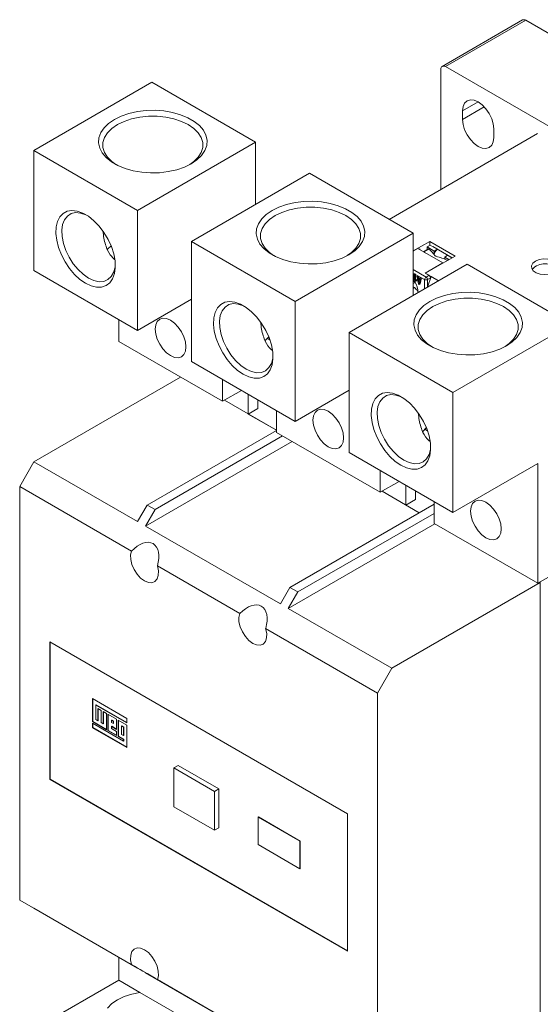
# Model space of a CAD drawing. Header units: millimetres. Extents: x 0 to 1189, y 0 to 841.
# Tile 5 of 8: x 941 to 1065, y 130 to 364. Entities that reach past the tile are written whole.
import ezdxf

# ---------------------------------------------------------------- set-up
doc = ezdxf.new("R2010")
doc.units = ezdxf.units.MM

msp = doc.modelspace()

# ---------------------------------------------------------------- linework, layer by layer
at = {"color": 7, "linetype": 'Continuous', "lineweight": 15}
for p, q in [((1060.68, 363.81), (1041.58, 352.79)), ((1061.43, 363.74), (1042.33, 352.72)), ((1161.84, 305.78), (1061.43, 363.74)), ((1041.27, 352.11), (1041.27, 323.53)), ((1142.74, 294.75), (1042.33, 352.72)), ((944.47, 332.8), (972.54, 349.01)), ((972.54, 349.01), (997.22, 334.76)), ((1046.4, 340.16), (1046.4, 342.21)), ((1053.82, 337.92), (1053.82, 335.88)), ((969.15, 318.56), (997.22, 334.76)), ((997.22, 334.76), (997.22, 319.99)), ((1028.98, 316.43), (1064.25, 336.8)), ((944.47, 332.8), (969.15, 318.56)), ((944.47, 304.28), (944.47, 332.8)), ((981.95, 311.17), (1010.02, 327.38)), ((1010.02, 327.38), (1034.7, 313.13)), ((969.15, 290.04), (969.15, 318.56)), ((1006.63, 296.92), (1034.7, 313.13)), ((1034.7, 313.13), (1034.7, 298.35)), ((981.95, 311.17), (1006.63, 296.92)), ((981.95, 282.65), (981.95, 311.17)), ((1034.7, 308.92), (1038.62, 311.18)), ((1035.76, 309.49), (1034.7, 308.88)), ((1041.7, 306.06), (1035.76, 309.49)), ((1036.08, 309.31), (1036.29, 309.43)), ((1036.29, 309.43), (1036.29, 309.18)), ((1038.3, 309.38), (1037.16, 308.72)), ((1038.43, 309.34), (1037.29, 308.68)), ((1038.69, 310.29), (1037.99, 309.88)), ((1037.99, 309.19), (1037.99, 309.88)), ((1037.99, 309.88), (1039.68, 308.9)), ((1038.62, 311.18), (1044.63, 307.71)), ((1038.62, 311.18), (1038.62, 310.24)), ((1040.39, 309.31), (1038.69, 310.29)), ((1039.33, 309.96), (1043.92, 307.31)), ((1039.33, 309.92), (1039.33, 309.96)), ((1040.39, 309.31), (1039.68, 308.9)), ((1040.39, 309.31), (1040.39, 309.35)), ((1040.39, 309.31), (1040.39, 309.29)), ((1044.63, 307.71), (1037.56, 303.63)), ((1039.68, 308.9), (1039.68, 308.05)), ((1040, 307.77), (1039.85, 307.86)), ((1042.86, 307.88), (1042.16, 307.47)), ((1042.16, 306.99), (1042.16, 307.47)), ((1042.16, 307.47), (1043.18, 306.88)), ((1043.89, 307.28), (1042.86, 307.88)), ((1043.57, 307.47), (1043.61, 307.49)), ((944.47, 304.28), (969.15, 290.04)), ((1019.42, 289.53), (1047.5, 305.74)), ((1037.53, 303.65), (1041.7, 306.06)), ((1041.73, 306.04), (1041.7, 306.06)), ((1047.5, 305.74), (1072.17, 291.49)), ((1034.7, 302.08), (1034.83, 301.9)), ((1034.83, 303.33), (1035.04, 303.45)), ((1034.83, 301.7), (1034.83, 303.33)), ((1034.83, 303.33), (1035.01, 303.23)), ((1035.22, 303.35), (1035.01, 303.23)), ((1035.01, 303.23), (1035.01, 301.88)), ((1035.01, 301.88), (1035.17, 301.98)), ((1035.04, 303.45), (1035.22, 303.35)), ((1035.39, 302.1), (1035.17, 301.98)), ((1035.17, 301.98), (1035.3, 301.76)), ((1035.76, 303.04), (1035.22, 303.35)), ((1035.22, 303.35), (1035.22, 302.01)), ((1035.39, 302.1), (1035.51, 301.88)), ((1035.55, 302.92), (1035.76, 303.04)), ((1035.91, 301.07), (1035.55, 302.92)), ((1035.55, 302.92), (1035.73, 302.81)), ((1035.73, 302.81), (1035.94, 302.93)), ((1035.84, 302.26), (1035.73, 302.81)), ((1035.76, 303.04), (1035.94, 302.93)), ((1036.05, 302.38), (1035.84, 302.26)), ((1036.17, 302.07), (1035.84, 302.26)), ((1035.89, 302.03), (1036.13, 301.89)), ((1036.01, 301.42), (1035.89, 302.03)), ((1035.94, 302.93), (1036.49, 302.61)), ((1035.94, 302.93), (1036.05, 302.38)), ((1036.05, 302.38), (1036.23, 302.28)), ((1036.47, 302.39), (1036.1, 300.97)), ((1036.28, 302.49), (1036.17, 302.07)), ((1036.49, 302.61), (1036.28, 302.49)), ((1036.28, 302.49), (1036.47, 302.39)), ((1036.68, 302.51), (1036.31, 301.09)), ((1036.68, 302.51), (1036.47, 302.39)), ((1036.49, 302.61), (1036.68, 302.51)), ((1037.38, 302.1), (1036.68, 302.51)), ((1038.45, 303.12), (1037.53, 303.65)), ((1037.56, 303.63), (1038.98, 302.82)), ((1037.74, 302.71), (1038.45, 303.12)), ((1038.8, 302.51), (1038.09, 302.1)), ((1038.11, 300.32), (1038.98, 302.82)), ((1038.8, 302.3), (1038.8, 302.51)), ((1038.98, 302.82), (1040.7, 301.82)), ((1034.7, 301.16), (1035.15, 301.42)), ((1034.7, 300.39), (1035, 300.21)), ((1034.7, 299.99), (1035, 300.21)), ((1035.01, 301.59), (1034.83, 301.7)), ((1035.3, 301.76), (1035.01, 301.59)), ((1035.22, 301.72), (1035.01, 301.59)), ((1035.51, 301.88), (1035.22, 301.72)), ((1035.51, 301.88), (1035.3, 301.76)), ((1036.1, 300.97), (1035.91, 301.07)), ((1036.13, 301.89), (1036.01, 301.42)), ((1036.31, 301.09), (1036.1, 300.97)), ((981.95, 297.43), (969.15, 290.04)), ((1006.63, 268.4), (1006.63, 296.92)), ((964.68, 287.43), (964.68, 292.62)), ((1044.1, 275.29), (1072.17, 291.49)), ((1000.59, 287.82), (999.96, 288.19)), ((1019.42, 289.53), (1044.1, 275.29)), ((1019.42, 261.01), (1019.42, 289.53)), ((964.68, 287.43), (989.35, 273.19)), ((981.95, 282.65), (1006.63, 268.4)), ((944.54, 258.83), (979.38, 278.94)), ((989.35, 273.19), (989.35, 278.37)), ((993.85, 275.78), (989.35, 273.19)), ((995.49, 274.83), (995.49, 270.15)), ((1019.42, 275.79), (1006.63, 268.4)), ((1044.1, 246.77), (1044.1, 275.29)), ((1002.15, 266.31), (989.79, 273.44)), ((997.75, 273.53), (997.75, 271.46)), ((995.49, 270.15), (997.75, 271.46)), ((1002.15, 266.31), (995.49, 270.15)), ((1002.15, 265.8), (1002.15, 270.98)), ((1002.15, 266.26), (971.43, 248.53)), ((1003.63, 264.94), (973.31, 247.44)), ((1002.15, 265.8), (1026.83, 251.55)), ((1038.07, 266.19), (1037.44, 266.55)), ((1005.89, 263.64), (971.05, 243.52)), ((1019.42, 261.01), (1044.1, 246.77)), ((941.15, 252.95), (944.54, 258.83)), ((944.54, 258.83), (969.17, 244.61)), ((1064.31, 258.43), (1044.1, 246.77)), ((1064.31, 229.92), (1064.31, 258.43)), ((1026.83, 251.55), (1026.83, 256.74)), ((967.75, 237.59), (941.15, 252.95)), ((941.15, 252.95), (941.15, 154.64)), ((1031.32, 254.14), (1026.83, 251.55)), ((1032.96, 253.2), (1032.96, 248.52)), ((1036.12, 246.7), (1027.27, 251.81)), ((1035.23, 251.89), (1035.23, 249.83)), ((969.17, 244.61), (971.43, 248.53)), ((971.43, 248.53), (973.31, 247.44)), ((1039.63, 248.73), (1005.36, 228.94)), ((1035.23, 249.83), (1032.96, 248.52)), ((1036.12, 246.7), (1032.96, 248.52)), ((1039.63, 244.16), (1039.63, 249.35)), ((973.31, 247.44), (971.05, 243.52)), ((1039.63, 246.55), (1007.24, 227.86)), ((971.05, 243.52), (1003.1, 225.02)), ((1039.82, 244.05), (1004.98, 223.94)), ((1039.63, 244.16), (1064.31, 229.92)), ((993.49, 222.73), (973.87, 234.06)), ((1072.17, 234.46), (1064.31, 229.92)), ((1029.61, 209.72), (1064.89, 230.09)), ((1064.89, 230.09), (1064.75, 230.17)), ((1064.89, 123.94), (1064.89, 230.09)), ((1003.1, 225.02), (1005.36, 228.94)), ((1007.24, 227.86), (1004.98, 223.94)), ((1005.36, 228.94), (1007.24, 227.86)), ((1004.98, 223.94), (1029.61, 209.72)), ((1026.21, 203.84), (999.61, 219.2)), ((1019.03, 175.16), (948.32, 215.98)), ((948.32, 215.98), (948.32, 183.32)), ((948.39, 215.94), (948.39, 183.36)), ((1029.61, 209.72), (1026.21, 203.84)), ((1026.21, 105.53), (1026.21, 203.84)), ((966.61, 197.8), (958.46, 202.51)), ((958.46, 202.51), (958.46, 197.04)), ((958.53, 202.47), (958.53, 197.08)), ((959.35, 201), (959.27, 200.96)), ((959.27, 197.52), (959.27, 200.96)), ((959.27, 200.96), (966.61, 196.72)), ((959.35, 201), (966.61, 196.81)), ((960.54, 199.7), (959.71, 200.17)), ((959.71, 200.17), (959.71, 197.27)), ((959.78, 200.13), (959.78, 197.31)), ((960.54, 196.8), (960.54, 199.7)), ((961.81, 198.96), (960.99, 199.44)), ((960.99, 199.44), (960.99, 196.54)), ((961.06, 199.4), (961.06, 196.58)), ((961.81, 195.11), (961.81, 198.96)), ((958.53, 197.08), (958.46, 197.04)), ((958.46, 197.04), (961.81, 195.11)), ((965.81, 192.41), (958.46, 196.65)), ((958.46, 196.65), (958.46, 195.6)), ((958.53, 197.08), (961.81, 195.19)), ((958.53, 196.61), (958.53, 195.64)), ((959.71, 197.27), (959.27, 197.52)), ((959.78, 197.31), (959.71, 197.27)), ((960.99, 196.54), (960.54, 196.8)), ((964.19, 197.59), (962.13, 198.78)), ((962.13, 198.78), (962.13, 194.93)), ((962.2, 198.74), (962.2, 194.97)), ((963.03, 197.4), (962.96, 197.36)), ((962.96, 197.36), (962.96, 196.83)), ((963.41, 197.1), (962.96, 197.36)), ((962.96, 196.83), (963.41, 196.57)), ((963.48, 197.14), (963.03, 197.4)), ((963.48, 197.14), (963.41, 197.1)), ((963.41, 196.57), (963.41, 197.1)), ((963.48, 196.61), (963.41, 196.57)), ((963.48, 196.61), (963.48, 197.14)), ((964.19, 195.19), (964.19, 197.59)), ((966.61, 196.19), (964.57, 197.37)), ((964.57, 197.37), (964.57, 193.52)), ((964.64, 197.33), (964.64, 193.56)), ((966.61, 196.72), (966.61, 197.8)), ((958.53, 195.64), (958.46, 195.6)), ((958.46, 195.6), (966.61, 190.89)), ((958.53, 195.64), (966.61, 190.98)), ((961.06, 196.58), (960.99, 196.54)), ((962.2, 194.97), (962.13, 194.93)), ((962.13, 194.93), (964.19, 193.74)), ((962.2, 194.97), (964.19, 193.82)), ((963.03, 195.94), (962.96, 195.9)), ((962.96, 195.4), (962.96, 195.9)), ((962.96, 195.9), (964.19, 195.19)), ((964.19, 194.69), (962.96, 195.4)), ((963.03, 195.94), (964.19, 195.28)), ((964.19, 193.74), (964.19, 194.69)), ((965.43, 196.02), (965.36, 195.98)), ((965.36, 195.98), (965.36, 194.01)), ((965.81, 195.72), (965.36, 195.98)), ((965.88, 195.76), (965.43, 196.02)), ((965.88, 195.76), (965.81, 195.72)), ((965.81, 193.75), (965.81, 195.72)), ((965.88, 193.79), (965.88, 195.76)), ((966.61, 190.89), (966.61, 196.19)), ((964.64, 193.56), (964.57, 193.52)), ((964.57, 193.52), (965.81, 192.8)), ((964.64, 193.56), (965.88, 192.84)), ((965.36, 194.01), (965.81, 193.75)), ((965.88, 193.79), (965.81, 193.75)), ((965.88, 192.84), (965.81, 192.8)), ((965.81, 192.8), (965.81, 192.41)), ((965.88, 192.45), (965.81, 192.41)), ((965.88, 192.84), (965.88, 192.45)), ((977.78, 186.04), (978.84, 186.65)), ((987.46, 180.44), (977.78, 186.04)), ((977.78, 186.04), (977.78, 176.81)), ((988.52, 181.06), (978.84, 186.65)), ((948.39, 183.36), (948.32, 183.32)), ((948.32, 183.32), (1019.03, 142.5)), ((948.39, 183.36), (1019.03, 142.58)), ((987.46, 180.44), (988.52, 181.06)), ((987.46, 171.22), (987.46, 180.44)), ((988.52, 171.83), (988.52, 181.06)), ((977.78, 176.81), (987.46, 171.22)), ((997.82, 174.34), (997.89, 174.38)), ((1007.72, 168.63), (997.82, 174.34)), ((997.82, 174.34), (997.82, 167.81)), ((1007.79, 168.67), (997.89, 174.38)), ((1019.03, 142.5), (1019.03, 175.16)), ((987.46, 171.22), (988.52, 171.83)), ((1007.72, 168.63), (1007.79, 168.67)), ((1007.72, 162.09), (1007.72, 168.63)), ((1007.79, 162.13), (1007.79, 168.67)), ((997.82, 167.81), (1007.72, 162.09)), ((1007.72, 162.09), (1007.79, 162.13)), ((941.15, 154.64), (967.75, 139.28)), ((944.54, 152.68), (941.15, 154.64)), ((969.17, 138.46), (944.54, 152.68)), ((964.68, 141.05), (964.68, 135.62)), ((971.43, 137.15), (969.17, 138.46)), ((1003.1, 118.87), (971.05, 137.37)), ((971.05, 137.37), (973.31, 136.07)), ((973.31, 136.07), (971.43, 137.15)), ((973.31, 136.07), (973.31, 136.07)), ((973.87, 135.74), (993.49, 124.42)), ((964.68, 135.62), (944.47, 123.96)), ((969.74, 132.7), (964.68, 135.62)), ((984.29, 124.3), (969.74, 132.7))]:
    msp.add_line(p, q, dxfattribs=at)
at = {"color": 8, "linetype": 'Continuous', "lineweight": 15}
for p, q in [((1046.4, 342.21), (1050.11, 344.35)), ((1046.4, 340.16), (1051.58, 343.15)), ((1040.42, 309.33), (1040.43, 309.32)), ((1037.74, 302.71), (1034.7, 304.47)), ((1035.04, 303.45), (1034.7, 303.65)), ((1037.38, 299.9), (1037.38, 302.1)), ((1038.09, 300.31), (1038.09, 302.1))]:
    msp.add_line(p, q, dxfattribs=at)
at = {"color": 7, "linetype": 'Continuous', "lineweight": 15, "flags": 128}
for points in [[(1046.4, 342.21), (1046.53, 343.24), (1046.9, 344.06), (1047.49, 344.61), (1048.26, 344.85), (1049.15, 344.76), (1050.11, 344.35), (1051.07, 343.65), (1051.97, 342.7), (1052.74, 341.58), (1053.33, 340.35), (1053.7, 339.1), (1053.82, 337.92)], [(981.91, 329.64), (980.29, 328.85), (978.46, 328.22), (976.47, 327.77), (974.39, 327.52), (972.26, 327.47), (970.14, 327.62), (968.1, 327.97), (966.19, 328.51), (964.45, 329.22), (962.95, 330.09), (961.71, 331.09), (960.77, 332.2), (960.16, 333.38), (959.9, 334.6), (959.99, 335.83), (960.43, 337.03), (961.2, 338.18), (962.29, 339.23), (963.67, 340.17), (965.29, 340.97), (967.12, 341.6), (969.11, 342.04), (971.19, 342.3), (973.32, 342.35), (975.44, 342.19), (977.48, 341.84), (979.39, 341.3), (981.13, 340.59), (982.63, 339.72), (983.87, 338.72), (984.81, 337.61), (985.42, 336.43), (985.68, 335.21), (985.59, 333.99), (985.15, 332.78), (984.38, 331.64), (983.29, 330.58), (981.91, 329.64)], [(981.55, 329.44), (982.54, 330.15), (983.58, 331.19), (984.28, 332.31), (984.64, 333.49), (984.64, 334.69), (984.28, 335.87), (983.58, 336.99), (982.54, 338.03), (981.2, 338.95), (979.62, 339.72), (977.82, 340.32), (975.87, 340.73), (973.83, 340.93), (971.75, 340.93), (969.71, 340.73), (967.76, 340.32), (965.96, 339.72), (964.38, 338.95), (963.04, 338.03), (962.01, 336.99), (961.3, 335.87), (960.94, 334.69), (960.94, 333.49), (961.3, 332.31), (962.01, 331.19), (963.04, 330.15), (964.03, 329.44)], [(1053.82, 335.88), (1053.7, 334.84), (1053.33, 334.02), (1052.74, 333.47), (1051.97, 333.24), (1051.07, 333.33), (1050.11, 333.73), (1049.15, 334.44), (1048.26, 335.38), (1047.49, 336.51), (1046.9, 337.73), (1046.53, 338.98), (1046.4, 340.16)], [(1019.39, 308.01), (1017.76, 307.21), (1015.93, 306.58), (1013.95, 306.13), (1011.86, 305.88), (1009.73, 305.83), (1007.62, 305.98), (1005.58, 306.33), (1003.66, 306.87), (1001.93, 307.59), (1000.42, 308.46), (999.19, 309.46), (998.25, 310.56), (997.64, 311.74), (997.38, 312.96), (997.47, 314.19), (997.9, 315.4), (998.68, 316.54), (999.77, 317.6), (1001.15, 318.54), (1002.77, 319.33), (1004.6, 319.96), (1006.59, 320.41), (1008.67, 320.66), (1010.8, 320.71), (1012.91, 320.56), (1014.96, 320.21), (1016.87, 319.67), (1018.6, 318.95), (1020.11, 318.08), (1021.35, 317.08), (1022.28, 315.98), (1022.89, 314.8), (1023.16, 313.58), (1023.07, 312.35), (1022.63, 311.15), (1021.86, 310), (1020.77, 308.94), (1019.39, 308.01)], [(956.81, 301.24), (955.47, 302.16), (954.18, 303.34), (952.99, 304.75), (951.93, 306.32), (951.05, 308), (950.38, 309.73), (949.94, 311.45), (949.75, 313.1), (949.81, 314.61), (950.13, 315.94), (950.69, 317.03), (951.47, 317.84), (952.44, 318.35), (953.57, 318.54), (954.82, 318.39), (956.14, 317.92), (957.48, 317.15), (958.8, 316.09), (960.05, 314.8), (961.18, 313.3), (962.15, 311.67), (962.93, 309.96), (963.49, 308.22), (963.81, 306.53), (963.87, 304.94), (963.68, 303.52), (963.24, 302.3), (962.57, 301.35), (961.69, 300.68), (960.63, 300.33), (959.44, 300.31), (958.15, 300.62), (956.81, 301.24)], [(1019.02, 307.8), (1020.01, 308.51), (1021.05, 309.55), (1021.76, 310.68), (1022.12, 311.86), (1022.12, 313.05), (1021.76, 314.23), (1021.05, 315.36), (1020.01, 316.4), (1018.68, 317.31), (1017.09, 318.08), (1015.3, 318.68), (1013.35, 319.09), (1011.3, 319.3), (1009.23, 319.3), (1007.19, 319.09), (1005.24, 318.68), (1003.44, 318.08), (1001.85, 317.31), (1000.52, 316.4), (999.48, 315.36), (998.77, 314.23), (998.41, 313.05), (998.41, 311.86), (998.77, 310.68), (999.48, 309.55), (1000.52, 308.51), (1001.51, 307.8)], [(957.17, 317.35), (956.87, 317.5), (955.61, 317.93), (954.43, 318.02), (953.37, 317.79), (952.48, 317.22), (951.8, 316.35), (951.36, 315.21), (951.16, 313.86), (951.23, 312.34), (951.55, 310.71), (952.12, 309.05), (952.9, 307.42), (953.88, 305.88), (955.01, 304.51), (956.24, 303.36), (957.52, 302.47)], [(961.93, 309.2), (962.01, 309.3), (962.85, 310.16)], [(1063.72, 306.49), (1064.59, 306.85), (1065.62, 307.02), (1066.69, 307), (1067.69, 306.77), (1068.5, 306.37), (1069.05, 305.84), (1069.27, 305.24), (1069.14, 304.63), (1068.67, 304.07), (1067.91, 303.64), (1066.95, 303.36), (1065.89, 303.29), (1064.84, 303.41), (1063.92, 303.73), (1063.23, 304.2), (1062.84, 304.78), (1062.8, 305.39), (1063.1, 305.99), (1063.72, 306.49)], [(957.52, 302.47), (958.8, 301.88), (960.03, 301.61), (961.15, 301.69), (962.13, 302.09), (962.92, 302.81), (963.48, 303.82), (963.81, 305.07), (963.87, 305.75)], [(1056.87, 286.37), (1055.24, 285.58), (1053.41, 284.95), (1051.42, 284.5), (1049.34, 284.25), (1047.21, 284.2), (1045.1, 284.35), (1043.05, 284.7), (1041.14, 285.24), (1039.41, 285.95), (1037.9, 286.82), (1036.66, 287.82), (1035.73, 288.93), (1035.12, 290.11), (1034.85, 291.33), (1034.94, 292.56), (1035.38, 293.76), (1036.15, 294.91), (1037.24, 295.96), (1038.62, 296.9), (1040.25, 297.7), (1042.08, 298.33), (1044.06, 298.77), (1046.15, 299.03), (1048.28, 299.08), (1050.39, 298.93), (1052.43, 298.57), (1054.35, 298.03), (1056.08, 297.32), (1057.59, 296.45), (1058.83, 295.45), (1059.76, 294.34), (1060.37, 293.17), (1060.63, 291.94), (1060.54, 290.72), (1060.11, 289.51), (1059.33, 288.37), (1058.24, 287.31), (1056.87, 286.37)], [(1056.5, 286.17), (1057.49, 286.88), (1058.53, 287.92), (1059.24, 289.04), (1059.6, 290.22), (1059.6, 291.42), (1059.24, 292.6), (1058.53, 293.72), (1057.49, 294.76), (1056.16, 295.68), (1054.57, 296.45), (1052.77, 297.05), (1050.82, 297.46), (1048.78, 297.66), (1046.71, 297.66), (1044.66, 297.46), (1042.71, 297.05), (1040.92, 296.45), (1039.33, 295.68), (1038, 294.76), (1036.96, 293.72), (1036.25, 292.6), (1035.89, 291.42), (1035.89, 290.22), (1036.25, 289.04), (1036.96, 287.92), (1038, 286.88), (1038.99, 286.17)], [(994.29, 279.61), (992.95, 280.53), (991.66, 281.71), (990.46, 283.11), (989.41, 284.68), (988.53, 286.36), (987.85, 288.09), (987.41, 289.82), (987.22, 291.46), (987.29, 292.98), (987.6, 294.3), (988.16, 295.39), (988.94, 296.21), (989.92, 296.72), (991.05, 296.9), (992.29, 296.76), (993.61, 296.29), (994.96, 295.51), (996.28, 294.46), (997.53, 293.16), (998.66, 291.67), (999.63, 290.04), (1000.41, 288.32), (1000.97, 286.59), (1001.29, 284.89), (1001.35, 283.31), (1001.16, 281.88), (1000.72, 280.67), (1000.05, 279.71), (999.17, 279.05), (998.11, 278.7), (996.91, 278.68), (995.62, 278.98), (994.29, 279.61)], [(994.65, 295.72), (994.35, 295.86), (993.09, 296.29), (991.9, 296.39), (990.85, 296.15), (989.96, 295.59), (989.28, 294.72), (988.83, 293.58), (988.64, 292.22), (988.7, 290.7), (989.03, 289.07), (989.59, 287.41), (990.38, 285.78), (991.36, 284.25), (992.48, 282.88), (993.71, 281.72), (994.99, 280.83)], [(977.01, 292.44), (976.07, 292.84), (975.19, 292.92), (974.44, 292.69), (973.86, 292.15), (973.5, 291.35), (973.37, 290.33), (973.5, 289.17), (973.86, 287.95), (974.44, 286.74), (975.19, 285.64), (976.07, 284.71), (977.01, 284.03), (977.96, 283.62), (978.84, 283.54), (979.59, 283.77), (980.17, 284.31), (980.53, 285.11), (980.66, 286.13), (980.53, 287.29), (980.17, 288.51), (979.59, 289.72), (978.84, 290.82), (977.96, 291.75), (977.01, 292.44)], [(999.41, 287.56), (999.49, 287.66), (1000.33, 288.53)], [(994.99, 280.83), (996.27, 280.24), (997.5, 279.98), (998.63, 280.05), (999.61, 280.46), (1000.39, 281.18), (1000.96, 282.18), (1001.28, 283.44), (1001.35, 284.12)], [(1031.76, 257.97), (1030.42, 258.89), (1029.13, 260.08), (1027.94, 261.48), (1026.88, 263.05), (1026, 264.73), (1025.33, 266.46), (1024.89, 268.18), (1024.7, 269.83), (1024.76, 271.34), (1025.08, 272.67), (1025.64, 273.76), (1026.42, 274.57), (1027.39, 275.08), (1028.52, 275.27), (1029.77, 275.12), (1031.09, 274.66), (1032.44, 273.88), (1033.76, 272.82), (1035, 271.53), (1036.13, 270.03), (1037.11, 268.4), (1037.89, 266.69), (1038.45, 264.95), (1038.76, 263.26), (1038.83, 261.67), (1038.63, 260.25), (1038.19, 259.03), (1037.52, 258.08), (1036.64, 257.41), (1035.59, 257.06), (1034.39, 257.04), (1033.1, 257.35), (1031.76, 257.97)], [(1032.13, 274.08), (1031.83, 274.23), (1030.56, 274.66), (1029.38, 274.76), (1028.32, 274.52), (1027.44, 273.95), (1026.76, 273.08), (1026.31, 271.95), (1026.11, 270.59), (1026.18, 269.07), (1026.5, 267.44), (1027.07, 265.78), (1027.86, 264.15), (1028.83, 262.61), (1029.96, 261.24), (1031.19, 260.09), (1032.47, 259.2)], [(1014.49, 270.8), (1013.55, 271.2), (1012.67, 271.29), (1011.92, 271.06), (1011.34, 270.52), (1010.97, 269.71), (1010.85, 268.7), (1010.97, 267.54), (1011.34, 266.31), (1011.92, 265.11), (1012.67, 264), (1013.55, 263.08), (1014.49, 262.39), (1015.43, 261.99), (1016.31, 261.9), (1017.07, 262.14), (1017.65, 262.67), (1018.01, 263.48), (1018.13, 264.49), (1018.01, 265.65), (1017.65, 266.88), (1017.07, 268.08), (1016.31, 269.19), (1015.43, 270.11), (1014.49, 270.8)], [(1036.89, 265.93), (1036.97, 266.03), (1037.8, 266.89)], [(1032.47, 259.2), (1033.75, 258.61), (1034.98, 258.34), (1036.11, 258.42), (1037.08, 258.82), (1037.87, 259.54), (1038.44, 260.55), (1038.76, 261.8), (1038.82, 262.48)], [(1051.97, 249.17), (1051.03, 249.57), (1050.15, 249.65), (1049.39, 249.42), (1048.81, 248.88), (1048.45, 248.08), (1048.33, 247.06), (1048.45, 245.9), (1048.81, 244.68), (1049.39, 243.47), (1050.15, 242.37), (1051.03, 241.44), (1051.97, 240.76), (1052.91, 240.35), (1053.79, 240.27), (1054.54, 240.5), (1055.12, 241.04), (1055.49, 241.84), (1055.61, 242.86), (1055.49, 244.02), (1055.12, 245.24), (1054.54, 246.45), (1053.79, 247.55), (1052.91, 248.48), (1051.97, 249.17)], [(967.75, 237.59), (967.51, 236.69), (967.53, 235.6), (967.81, 234.41), (968.33, 233.22), (969.04, 232.11), (969.89, 231.18), (970.81, 230.5), (971.73, 230.11), (972.58, 230.06), (973.29, 230.35), (973.81, 230.95), (974.09, 231.81), (974.11, 232.88), (973.87, 234.06)], [(993.49, 222.73), (993.25, 221.83), (993.27, 220.74), (993.55, 219.55), (994.07, 218.36), (994.78, 217.25), (995.63, 216.32), (996.55, 215.64), (997.47, 215.26), (998.32, 215.21), (999.03, 215.49), (999.55, 216.09), (999.83, 216.96), (999.85, 218.02), (999.61, 219.2)], [(973.87, 135.74), (974.11, 136.65), (974.09, 137.74), (973.81, 138.92), (973.29, 140.12), (972.58, 141.23), (971.73, 142.16), (970.81, 142.84), (969.89, 143.22), (969.04, 143.27), (968.33, 142.99), (967.81, 142.39), (967.53, 141.52), (967.51, 140.46), (967.75, 139.28)], [(969.74, 132.7), (967.78, 132.29), (965.98, 131.69), (964.39, 130.93), (963.05, 130.01), (962.01, 128.97)]]:
    msp.add_lwpolyline(points, dxfattribs=at)
at = {"color": 7, "linetype": 'Continuous', "lineweight": 15}
for centre, radius, start, end in [((1060.99, 363.13), 0.754, 54.3824, 114.3071), ((1041.92, 352.21), 0.655, 50.7967, 189.214), ((1041.59, 307.8), 1.91, 128.7451, 172.6527), ((1041.23, 308.2), 1.38, 125.6714, 127.6985), ((1041.16, 307.73), 1.16, 178.21, 179.9919), ((1043.7, 306.78), 1.37, 125.5545, 127.6993), ((1066.02, 301.71), 4.18, 42.7186, 137.2814), ((1038.15, 302.07), 0.768, 122.6055, 177.3945), ((1037.74, 302.78), 0.769, 242.6097, 297.3903), ((1037.32, 302.07), 0.768, 2.6055, 57.3945), ((1038.03, 302.47), 0.768, 2.6055, 57.3945), ((1039.17, 303.53), 5.33, 218.5223, 231.0119), ((1030.99, 298.95), 4.84, 0.6251, 33.3069)]:
    msp.add_arc(centre, radius, start, end, dxfattribs=at)
for centre, major_axis, ratio, start_param, end_param in [((1038.46, 308.89), (-0.15, 0.489), 0.361998, 5.728257, 6.366377), ((1039.99, 288.91), (-6.89, 22.49), 0.361998, 5.587865, 5.728257), ((1037.33, 308.24), (-0.15, 0.489), 0.361998, 5.728257, 6.366377), ((1038.86, 288.25), (-6.89, 22.49), 0.361998, 5.707572, 5.728257), ((1039.99, 288.91), (19.41, -14.11), 0.713088, 1.916014, 2.042081), ((969.52, 233.59), (3.32, 5.76), 0.577335, 5.111213, 7.455238), ((995.26, 218.73), (3.32, 5.76), 0.577335, 5.111213, 7.455238), ((969.52, 138.26), (4.7, -2.71), 0.00007, 4.325815, 6.66984)]:
    msp.add_ellipse(centre, major_axis=major_axis, ratio=ratio, start_param=start_param, end_param=end_param, dxfattribs=at)
for points, knots in [([(961, 313.52), (961.01, 313.27), (961.07, 312.48), (961.31, 311.16), (961.86, 309.32), (962.68, 307.82), (963.48, 307.11), (963.72, 306.9)], [0, 0, 0, 0, 0.091178, 0.30086, 0.516277, 0.856784, 1, 1, 1, 1]), ([(1040.14, 307.65), (1040.1, 307.66), (1040, 307.7), (1039.95, 307.75), (1039.92, 307.77)], [0, 0, 0, 0, 0.508503, 1, 1, 1, 1]), ([(998.47, 291.88), (998.49, 291.64), (998.54, 290.84), (998.78, 289.52), (999.34, 287.69), (1000.15, 286.19), (1000.96, 285.47), (1001.2, 285.26)], [0, 0, 0, 0, 0.091178, 0.30086, 0.516277, 0.856784, 1, 1, 1, 1]), ([(1035.95, 270.25), (1035.97, 270.01), (1036.02, 269.21), (1036.26, 267.89), (1036.81, 266.05), (1037.63, 264.55), (1038.44, 263.84), (1038.68, 263.63)], [0, 0, 0, 0, 0.091178, 0.30086, 0.516277, 0.856784, 1, 1, 1, 1])]:
    msp.add_open_spline(points, degree=3, knots=knots, dxfattribs=at)

doc.saveas('drawing.dxf')
